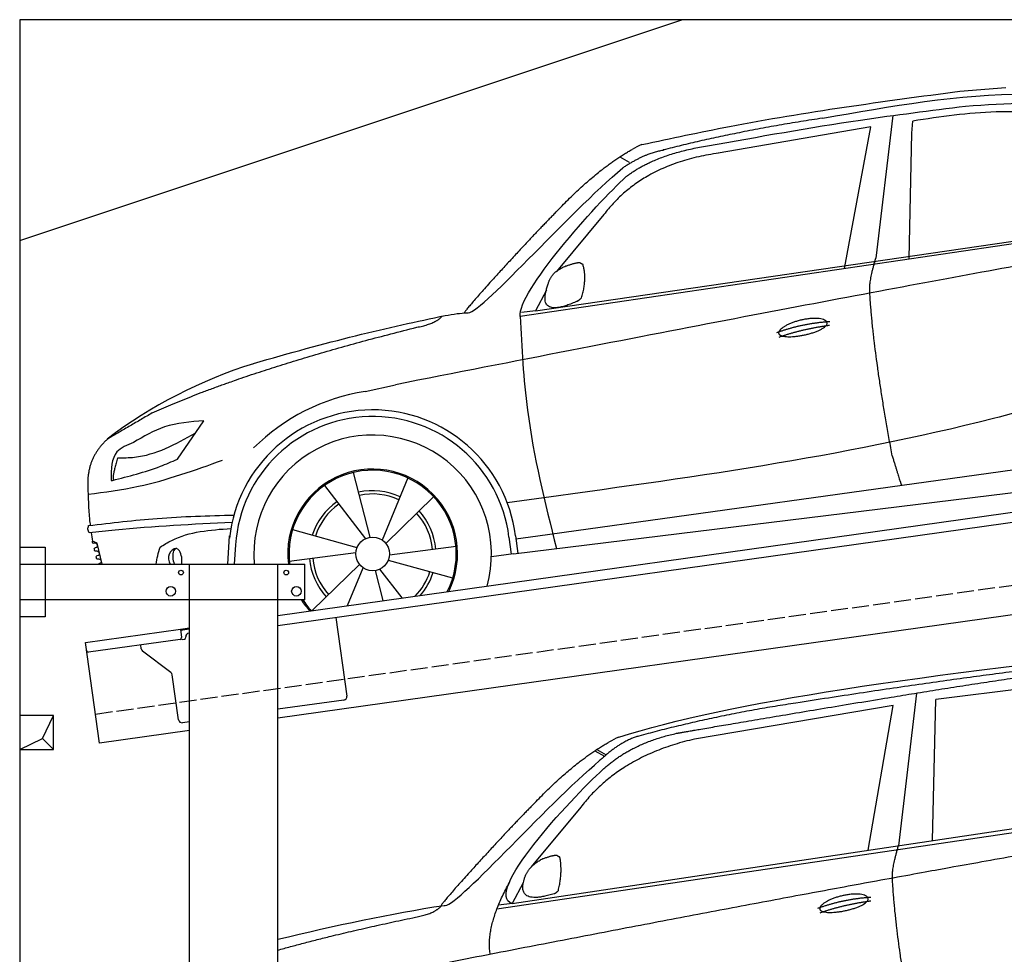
# Model space of a CAD drawing. Extents: x 200 to 6000, y 75 to 5100.
# Tile 2 of 3: x 200 to 3100, y 2347 to 5100. Entities that reach past the tile are written whole.
import ezdxf

# ---------------------------------------------------------------- set-up
doc = ezdxf.new("R2010")
doc.units = 0
doc.header["$LTSCALE"] = 10
doc.header["$MEASUREMENT"] = 0
doc.linetypes.add('GEN3', pattern=[6.25, 5, -1.25])
doc.layers.get('0').update_dxf_attribs({"linetype": 'CONTINUOUS'})
for name, color, linetype in [('3', 6, 'GEN3'), ('BREAKTHROUGH', 1, 'CONTINUOUS'), ('CAR', 1, 'CONTINUOUS'), ('SICHTBARE_KANTEN_DIN_', 7, 'CONTINUOUS')]:
    doc.layers.add(name, color=color, linetype=linetype)
doc.layers.add('AM_0', color=7, linetype='CONTINUOUS', lineweight=30)

# ---------------------------------------------------------------- blocks, each defined once
blk = doc.blocks.new('car_150')
at = {"layer": 'CAR'}
for p, q in [((12096.6, 1708.3), (11989, 1268.4)), ((12090.6, 1271.1), (12150.5, 1682.1)), ((12852.3, 1684.4), (12150.5, 1682.1)), ((11135.2, 1654.5), (11161.3, 1635)), ((11141, 1657.4), (11166.4, 1638.4)), ((12024, 1680.6), (11430.7, 1652.9)), ((11899, 1265.9), (12024, 1680.6)), ((11073.9, 1494.7), (10907.2, 1337.8)), ((10792.4, 1227), (12873.3, 1279.9)), ((10878.7, 1293.9), (10839.1, 1237.2)), ((10839.1, 1237.2), (12874.8, 1292.4)), ((10839.1, 1237.2), (10797.9, 1237.1))]:
    blk.add_line(p, q, dxfattribs=at)
blk.add_arc((11252.1, 1516.2), 174.5, 103.8736, 114.54, dxfattribs=at)
for points, degree in [([(11210.2, 1685.6), (11542.9, 1749.4), (12105.1, 1762), (12930.5, 1747.4)], 3), ([(11740.1, 1722.1), (11497.4, 1715.5), (11268.8, 1681.6)], 2), ([(12704.3, 1733.1), (12355.7, 1743.2), (11740.1, 1722.1)], 2), ([(10930.4, 1515.2), (11065.6, 1627.8), (11179.6, 1674.9)], 2), ([(11268.8, 1681.6), (11213.7, 1673.9), (11145.7, 1624)], 2), ([(11152.7, 1597.4), (11243.5, 1663), (11380.1, 1676.4)], 2), ([(11430.7, 1652.9), (11206.1, 1629.9), (11073.9, 1494.7)], 2), ([(10638.9, 1256.3), (10666.6, 1238), (10970.1, 1510.3), (11145.7, 1624)], 3), ([(10839.1, 1237.2), (10755.1, 1275), (11042.6, 1519.1), (11152.7, 1597.4)], 3), ([(10930.4, 1515.2), (10850.9, 1452.6), (10750.8, 1366.4), (10624.3, 1257.8), (10630.3, 1256.1)], 4), ([(10944.6, 1357.7), (10973.1, 1364.2), (10986, 1363.3)], 2), ([(10986, 1363.3), (10992.2, 1357.4), (10994.7, 1357.3)], 2), ([(10886.5, 1311.8), (10902.2, 1342.5), (10944.6, 1357.7)], 2), ([(10978.5, 1259), (10998.5, 1312.5), (10994.7, 1357.3)], 2), ([(10965.2, 1251), (10843.5, 1229), (10886.5, 1311.8)], 2), ([(10756.8, 1096.7), (10752.3, 1180.2), (10838, 1299.8)], 2), ([(10140.7, 1216.8), (10314.3, 1236.6), (10479.5, 1251.5), (10638.9, 1256.3)], 3), ([(10551.6, 1232.1), (10606.6, 1235.5), (10630, 1255)], 2), ([(10965.2, 1251), (10971.1, 1252.9), (10978.5, 1259)], 2), ([(11959.5, 1175.6), (11961.8, 1206.7), (11989, 1268.4)], 2), ([(10136.8, 1184.9), (10312.9, 1212.3), (10551.6, 1232.1)], 2), ([(12866.3, 1222.8), (11949.2, 1183.9), (10404.4, 1071.4)], 2), ([(11966.3, 684.4), (11947.2, 997.3), (11959.5, 1175.6)], 2), ([(11730.9, 1114.3), (11806, 1132.5), (11889.6, 1128.1)], 2), ([(11736.2, 1100.5), (11810, 1116.4), (11887.9, 1117)], 2)]:
    blk.add_open_spline(points, degree=degree, dxfattribs=at)
for points, degree, knots in [([(11380.1, 1676.4), (11407, 1677.9), (11545.9, 1684.7), (12131.3, 1711.8), (12584.9, 1726.7), (12852.7, 1717.4), (12926.2, 1712.9)], 4, [0.0821318, 0.0821318, 0.0821318, 0.0821318, 0.0821318, 0.258851, 0.508851, 0.6086078, 0.6086078, 0.6086078, 0.6086078, 0.6086078]), ([(11736, 1111.2), (11735, 1119.4), (11755.7, 1136.1), (11838.1, 1157.7), (11931.6, 1126.3), (11845.9, 1093.1), (11761.1, 1092.3), (11737, 1103), (11736, 1111.2)], 5, [0, 0, 0, 0, 0, 0, 0.300106, 0.500106, 0.700106, 1, 1, 1, 1, 1, 1])]:
    blk.add_open_spline(points, degree=degree, knots=knots, dxfattribs=at)
blk = doc.blocks.new('car_150_')
at = {"layer": 'CAR'}
for p, q in [((6993.7, 5277.2), (7129.2, 5288.8)), ((6796.4, 5203.8), (6750.1, 4783)), ((6731.9, 5170.4), (6283.3, 5089.2)), ((6657.9, 4752.4), (6731.9, 5170.4)), ((6853.7, 5152.6), (6855.4, 5188)), ((6848, 4782.8), (6853.7, 5152.6)), ((5993.7, 5075.5), (6021.3, 5060)), ((5703.5, 4603.8), (7806, 4931.3)), ((5748.6, 4619.9), (7887.1, 4949.3)), ((5948.1, 4905.6), (5809.7, 4736.5)), ((5780.5, 4681.2), (5748.6, 4619.9)), ((5748.6, 4619.9), (5707.7, 4614.5)), ((5249.2, 4379.1), (5338.8, 4399.4)), ((4697.5, 4174.8), (4774.2, 4288.5)), ((7646, 4233.7), (5761.2, 3956.2)), ((5689.3, 3904.2), (7721.3, 4169.7)), ((5267.2, 3949.5), (5216.9, 4139.6)), ((5377, 4125.1), (5302.6, 3941.6)), ((5131.5, 4101.3), (5253.2, 3945.1)), ((5313.4, 3931.7), (5452.9, 4070.3)), ((5734.4, 4063.7), (5670.2, 4054.4)), ((4848.5, 3866.9), (4853.3, 3950.1)), ((5228.7, 3918.3), (5038.9, 3969.8)), ((5676.1, 3953), (5682.6, 3903)), ((5695.3, 3956.7), (5702.3, 3904.6)), ((5761.2, 3956.2), (5696.7, 3946.7)), ((4463, 3925.5), (4449.3, 3931.7)), ((4478.1, 3864), (4463, 3925.5)), ((4871, 3924.2), (4867.7, 3867.1)), ((5520.5, 3924.4), (5324.3, 3897.1)), ((5029.4, 3876.7), (5225.5, 3904)), ((5689.3, 3904.2), (5624.9, 3894.7)), ((5693.6, 3903), (5693.4, 3904.4)), ((5236.4, 3869.4), (5098.3, 3732.1)), ((5201.8, 3747.5), (5247.2, 3859.5)), ((5321.2, 3882.8), (5511, 3831.3)), ((5282.7, 3851.6), (5306.1, 3763)), ((5362.6, 3771.4), (5296.6, 3856))]:
    blk.add_line(p, q, dxfattribs=at)
blk.add_circle((5274.9, 3900.5), 49.6, dxfattribs=at)
for centre, radius, start, end in [((6122, 4949.8), 174.5, 111.2882, 121.9546), ((5356.2, 3104.6), 1422.1, 107.8766, 127.519), ((5347.7, 3787.7), 599.5, 99.4563, 135.2463), ((5274.9, 3900.5), 424.2, 7.6054, 174.1435), ((5274.9, 3900.5), 404.6, 7.4461, 176.652), ((5274.9, 3900.5), 350, 344.7595, 185.4081), ((5274.9, 3900.5), 250, 334.2204, 187.3999), ((5274.9, 3900.5), 246.4, 333.6424, 187.5031), ((5274.9, 3900.5), 186.2, 64.7762, 103.2667), ((5274.9, 3900.5), 176.5, 64.6018, 103.1816), ((5274.9, 3900.5), 186.2, 124.7762, 163.2667), ((5274.9, 3900.5), 176.5, 124.6018, 163.1816), ((5274.9, 3900.5), 176.5, 4.6018, 43.1816), ((5274.9, 3900.5), 186.2, 4.7762, 43.2667), ((5274.9, 3900.5), 176.5, 184.6018, 223.1816), ((5274.9, 3900.5), 186.2, 184.7762, 223.2667), ((5274.9, 3900.5), 176.5, 315.6124, 343.1816), ((5274.9, 3900.5), 186.2, 319.3932, 343.2667), ((5274.9, 3900.5), 250, 213.2019, 222.6786), ((5274.9, 3900.5), 246.4, 213.7482, 223.2566), ((5274.9, 3900.5), 350, 217.4387, 217.626)]:
    blk.add_arc(centre, radius, start, end, dxfattribs=at)
for centre, major_axis, ratio, start_param, end_param in [((4699.7, 3882.5), (4.4, -29.4), 0.870747, 3.078863, 5.190641), ((4699.8, 3882.5), (-4.4, 29.6), 0.439627, 4.05108, 8.39242), ((4699.7, 3882.6), (4.4, -29.5), 0.784824, 3.019947, 3.143719)]:
    blk.add_ellipse(centre, major_axis=major_axis, ratio=ratio, start_param=start_param, end_param=end_param, dxfattribs=at)
for points in [[(6058.7, 5112.4), (6315.6, 5167.8), (6993.6, 5277.2)], [(6590.3, 5194.3), (7191.5, 5270.3), (7389.2, 5264.7)], [(7010.2, 5233), (7365.4, 5231.9), (7863.2, 4999)], [(6252.1, 5110.1), (6701.9, 5189.7), (7011, 5233.1)], [(7280.4, 5213.4), (7100.8, 5216.9), (6855.4, 5188)], [(5483, 4604.3), (5518.2, 4610.1), (5547.5, 4613)], [(5703.5, 4603.8), (5727.7, 4327.2), (5815.9, 3920.7)], [(7654.8, 4478.5), (7099.9, 4313.4), (5734.4, 4063.7)], [(4774.2, 4288.5), (4659.3, 4269.8), (4567.9, 4222.9)], [(4521.8, 4177.7), (4571.6, 4179.9), (4749.3, 4251.6)], [(4567.9, 4222.9), (4519.6, 4194.8), (4502.9, 4113.4)], [(4435.2, 4069.4), (4583.3, 4094.2), (4831, 4173.4)], [(4506.8, 4110.9), (4647.6, 4153.7), (4697.5, 4174.8)], [(4502.9, 4113.4), (4503.1, 4110.8), (4506.8, 4110.9)], [(4437.7, 3977.1), (4639.7, 4000.1), (4865.6, 4011.8)], [(4439.9, 3955.5), (4435.9, 3967.1), (4437.7, 3977.1)], [(4860.2, 3989.6), (4515.7, 3964.4), (4439.9, 3955.5)], [(4648.5, 3915.5), (4682.8, 3935.6), (4856.8, 3972.2)], [(4452, 3925), (4450.8, 3925.8), (4449.5, 3930), (4449.3, 3931.7)], [(4455.1, 3908.2), (4458.1, 3913), (4464.2, 3915.7), (4462.2, 3923.2), (4452, 3925)], [(4457.8, 3901.6), (4456.6, 3902.4), (4455.3, 3906.6), (4455.1, 3908.2)], [(4461, 3884.9), (4463.9, 3889.5), (4470, 3892.3), (4467.9, 3899.7), (4457.8, 3901.6)], [(4463.7, 3878.2), (4462.5, 3879), (4461.2, 3883.2), (4461, 3884.9)]]:
    blk.add_spline(points, degree=3, dxfattribs=at)
for points, degree in [([(6590.3, 5194.3), (6342.2, 5155.3), (6121.6, 5097.1)], 2), ([(6013, 5017.6), (6096.2, 5083.6), (6251.3, 5110.3)], 2), ([(5803.2, 4907.4), (5922.7, 5036.5), (6029.7, 5097.9)], 2), ([(6284.4, 5088.8), (6061.8, 5056.7), (5948.1, 4905.6)], 2), ([(6123.2, 5096.2), (6065.8, 5086.5), (6002.6, 5043)], 2), ([(5547.5, 4613), (5577.3, 4598.4), (5843.2, 4907.6), (6002.6, 5043)], 3), ([(5703.8, 4603.3), (5695, 4674.1), (5922.8, 4934.4), (6013, 5017.6)], 3), ([(5803.2, 4907.4), (5732.5, 4835), (5644.3, 4736.7), (5532.9, 4612.6), (5539.4, 4612.3)], 4), ([(7979.4, 4899), (7725, 4888.3), (5338.8, 4399.4)], 2), ([(5837.6, 4753), (5865, 4763.1), (5877.9, 4763.9)], 2), ([(5877.9, 4763.9), (5884.9, 4758.8), (5887.3, 4759.1)], 2), ([(5883.9, 4659.5), (5901.1, 4713.7), (5887.3, 4759.1)], 2), ([(6732.8, 4687.3), (6731.1, 4718.4), (6750.1, 4783)], 2), ([(5785.9, 4700), (5794.1, 4735.6), (5837.6, 4753)], 2), ([(5871.8, 4649.8), (5747.2, 4591.7), (5785.9, 4700)], 2), ([(6803, 4201), (6743.7, 4508.9), (6732.8, 4687.3)], 2), ([(5871.8, 4649.8), (5877.4, 4652.5), (5883.9, 4659.5)], 2), ([(4919.6, 4458.1), (5131.9, 4523.6), (5319.2, 4569), (5483, 4604.3)], 3), ([(5399.6, 4569.1), (5453.7, 4579.5), (5474.4, 4601.9)], 2), ([(6460.2, 4561.7), (6532.3, 4589.4), (6615.8, 4595.9)], 2), ([(6467.2, 4548.7), (6538.3, 4574), (6615.5, 4584.7)], 2), ([(4622.5, 4310.5), (4903.3, 4440.5), (5399.6, 4569.1)], 2), ([(4622.5, 4310.5), (4492.9, 4233.7)], 1), ([(4492.9, 4233.7), (4430.6, 4178.8), (4434.3, 4093)], 2), ([(4521.8, 4177.7), (4507.9, 4132), (4508.6, 4113.8)], 2), ([(6803, 4201), (6822.6, 4138.3), (6831.4, 4112.8)], 2), ([(4508.6, 4113.8), (4511.9, 4114.1), (4510.2, 4111.7)], 2), ([(4445.5, 3956.2), (4446.7, 3948), (4448, 3939.9), (4449.3, 3931.7)], 3), ([(4637.5, 3865.3), (4639.1, 3881.6), (4643.8, 3898.6), (4648.5, 3915.5)], 3)]:
    blk.add_open_spline(points, degree=degree, dxfattribs=at)
for points, degree, knots in [([(6465.7, 4559.3), (6463.6, 4567.3), (6482, 4586.6), (6560.8, 4618.6), (6657.6, 4599.5), (6576.9, 4555.6), (6492.9, 4543.8), (6467.7, 4551.3), (6465.7, 4559.3)], 5, [0, 0, 0, 0, 0, 0, 0.300106, 0.500106, 0.700106, 1, 1, 1, 1, 1, 1]), ([(4434.3, 4093), (4435.5, 4060.6), (4436.9, 4022.1), (4441.6, 3983.8), (4442.4, 3977.7)], 3, [0, 0, 0, 0, 97.108013, 115.616313, 115.616313, 115.616313, 115.616313]), ([(4467.9, 3864), (4468.3, 3864.8), (4470.3, 3867.4), (4478.3, 3867.4), (4474, 3879.3), (4467.4, 3878.6), (4463.7, 3878.2)], 3, [2.682731, 2.682731, 2.682731, 2.682731, 5.656821, 12.3267, 20.012637, 30.346325, 30.346325, 30.346325, 30.346325])]:
    blk.add_open_spline(points, degree=degree, knots=knots, dxfattribs=at)

msp = doc.modelspace()

# ---------------------------------------------------------------- linework, layer by layer
for p, q in [((200, 4450), (2150, 5100)), ((960, 3345.2), (3438.8, 3693.6)), ((3446, 3664.3), (960, 3314.9)), ((200, 3546.2), (275, 3546.2)), ((200, 3546.2), (275, 3546.2)), ((275, 3546.2), (275, 3341.2)), ((275, 3546.2), (275, 3341.2)), ((200, 3496.2), (1040, 3496.2)), ((700, 2026.2), (700, 3496.2)), ((960, 256.2), (960, 3496.2)), ((1040, 3391.2), (1040, 3496.2)), ((3664.7, 3422.4), (960, 3042.2)), ((1040, 3391.2), (200, 3391.2)), ((275, 3341.2), (200, 3341.2)), ((275, 3341.2), (200, 3341.2)), ((1130.7, 3338.9), (1163.3, 3107.2)), ((673.5, 3304.9), (700, 3308.6)), ((393.8, 3265.6), (673.5, 3304.9)), ((673.5, 3304.9), (677, 3280.2)), ((700, 3304.6), (674.1, 3301)), ((689.5, 3280.9), (689.4, 3281.9)), ((697.9, 3293.2), (700, 3293.5)), ((435.5, 2968.5), (393.8, 3265.6)), ((672.7, 3274.5), (402.9, 3236.6)), ((558, 3246.4), (556.4, 3258.2)), ((680.3, 3274.6), (685.2, 3275.3)), ((645.6, 3176.7), (561.9, 3239.8)), ((668.2, 3037.6), (649.5, 3170.1)), ((1154.8, 3095.9), (960, 3068.5)), ((700, 3031.9), (679.5, 3029.1)), ((700, 3005.7), (435.5, 2968.5))]:
    msp.add_line(p, q)
for centre, radius in [((675, 3471.2), 7), ((985, 3471.2), 7), ((645, 3416.2), 14), ((1015, 3416.2), 14)]:
    msp.add_circle(centre, radius)
for centre, radius, start, end in [((672, 3279.5), 5, 278, 8), ((684.6, 3280.2), 5, 278, 8), ((699.3, 3283.3), 10, 98, 188), ((679.6, 3279.5), 5, 221.2367, 278), ((402.2, 3241.5), 5, 188, 278), ((567.9, 3247.8), 10, 188, 233), ((639.6, 3168.7), 10, 8, 53), ((1153.4, 3105.8), 10, 278, 8), ((678.1, 3039), 10, 188, 278)]:
    msp.add_arc(centre, radius, start, end)
at = {"layer": '3'}
msp.add_line((423.4, 3054.7), (5430.8, 3758.4), dxfattribs=at)
at = {"layer": 'BREAKTHROUGH'}
for p, q in [((267.4, 2983), (300, 3050)), ((267.4, 2983), (300, 3050)), ((200, 2950), (267.4, 2983)), ((200, 2950), (267.4, 2983)), ((267.1, 2982.8), (300, 2950)), ((267.1, 2982.8), (300, 2950))]:
    msp.add_line(p, q, dxfattribs=at)
msp.add_lwpolyline([(300, 3050), (200, 3050), (200, 2950), (300, 2950)], close=True, dxfattribs=at)
msp.add_lwpolyline([(300, 3050), (200, 3050), (200, 2950), (300, 2950)], close=True, dxfattribs=at)
at = {"layer": 'SICHTBARE_KANTEN_DIN_'}
for p, q in [((5500, 5100), (200, 5100)), ((200, 5100), (200, 250))]:
    msp.add_line(p, q, dxfattribs=at)

# ---------------------------------------------------------------- block references
at = {"layer": 'AM_0', "rotation": 359.5505213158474}
msp.add_blockref('car_150_', (-4065.8, -332.6), dxfattribs=at)
at = {"layer": 'CAR', "color": 2, "rotation": 6.973897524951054}
msp.add_blockref('car_150', (-8957.9, -47.9), dxfattribs=at)

doc.saveas('drawing.dxf')
